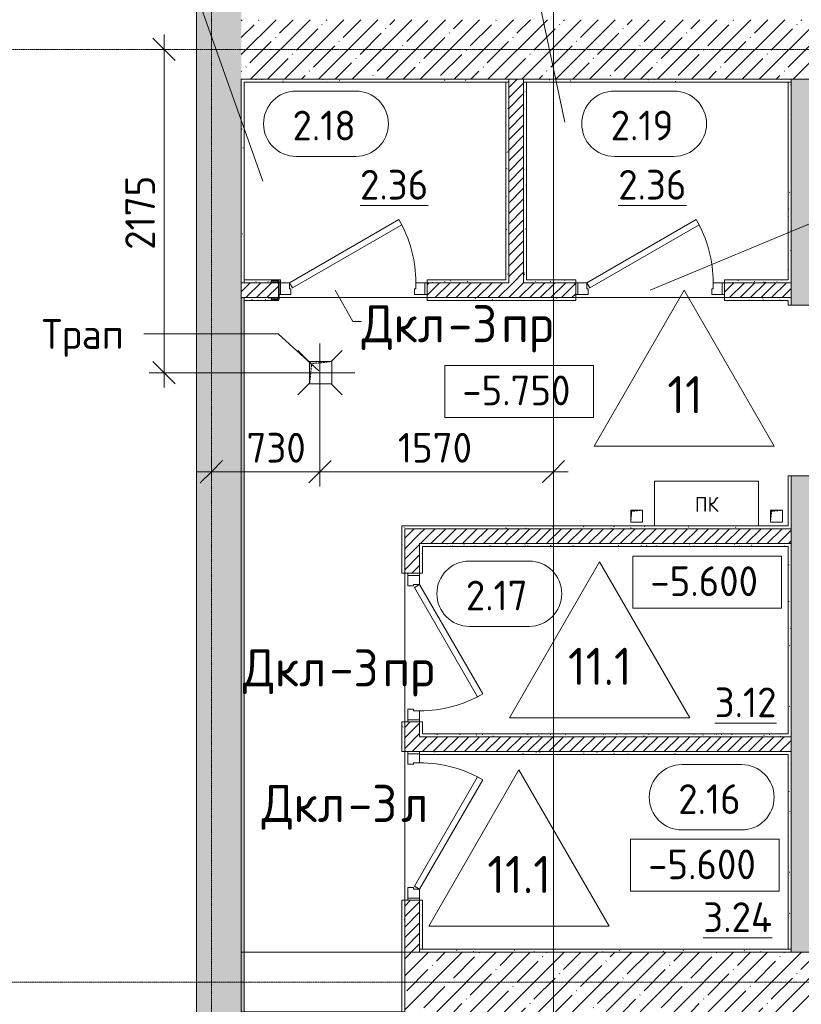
# Model space of a CAD drawing. Header units: millimetres. Extents: x -4558 to 63605, y -10605 to 130388.
# Tile 25 of 66: x 4610 to 9868, y 57875 to 64500. Entities that reach past the tile are written whole.
import ezdxf

# ---------------------------------------------------------------- set-up
doc = ezdxf.new("R2010")
doc.units = ezdxf.units.MM
doc.linetypes.add('3_ Штрих_ 1 х 1 мм', pattern=[2, 1, -1])
doc.linetypes.add('4_ Штрихпунктир_ 10 х 2 мм', pattern=[14, 10, -2, 0, -2])
for name, color, linetype, lineweight in [('A-ANNO-DIMS', 7, 'Continuous', 5), ('A-ANNO-DIMS-100', 7, 'Continuous', 5), ('A-ANNO-NOTE', 7, 'Continuous', 5), ('A-AREA-IDEN', 7, 'Continuous', 5), ('A-DETL-GENF', 7, 'Continuous', 13), ('A-DOOR', 7, 'Continuous', 13), ('A-DOOR-FRAM', 7, 'Continuous', 13), ('A-DOOR-IDEN', 7, 'Continuous', 5), ('A-DOOR-OPNG', 7, 'Continuous', 13), ('A-FLOR', 7, 'Continuous', 13), ('A-FLOR-IDEN', 7, 'Continuous', 5), ('A-WALL', 7, 'Continuous', 13), ('A-WALL-PATT', 7, 'Continuous', 13), ('G-ANNO-DIMS', 7, 'Continuous', 5), ('G-ANNO-TEXT', 7, 'Continuous', 5), ('I-WALL', 7, 'Continuous', 13), ('M-EQPM', 7, 'Continuous', 13), ('P-SANR-FIXT', 7, 'Continuous', 13), ('S-COLS', 7, 'Continuous', 25), ('S-GRID', 7, 'Continuous', 5)]:
    doc.layers.add(name, color=color, linetype=linetype, lineweight=lineweight)
doc.styles.add('GOST Common', font='GOST_Common.ttf', dxfattribs={"height": 100})
doc.styles.add('GOST Common_2', font='GOST_Common.ttf', dxfattribs={"height": 200})
doc.styles.add('GOST Common_3', font='GOST_Common.ttf', dxfattribs={"height": 250})
doc.dimstyles.new('2_мм', dxfattribs={"dimscale": 304.8, "dimtxt": 201.142999, "dimasz": 0.492126, "dimexe": 0.328084, "dimexo": 0.492126, "dimgap": 0, "dimtad": 1, "dimdec": 0, "dimdsep": 46, "dimtxsty": 'GOST Common_2', "dimblk1": 'OBLIQUE', "dimblk2": 'OBLIQUE', "dimsah": 1, "dimcen": 0.09, "dimdle": 0.328084, "dimadec": 5, "dimazin": 2, "dimtfac": 1, "dimtdec": 4, "dimtix": 1, "dimtmove": 0, "dimatfit": 3, "dimfxl": 1, "dimtvp": 1, "dimtolj": 1, "dimtzin": 0, "dimarcsym": 2})
doc.dimstyles.new('2_мм_1', dxfattribs={"dimscale": 304.8, "dimtxt": 201.142999, "dimasz": 0.492126, "dimexe": 0.328084, "dimexo": 0.492126, "dimgap": 0, "dimtad": 1, "dimdec": 0, "dimdsep": 46, "dimtxsty": 'GOST Common_2', "dimblk1": 'OBLIQUE', "dimblk2": 'OBLIQUE', "dimsah": 1, "dimcen": 0.09, "dimdle": 0.328084, "dimadec": 5, "dimazin": 2, "dimtfac": 1, "dimtdec": 4, "dimtix": 1, "dimtmove": 1, "dimatfit": 3, "dimfxl": 1, "dimtvp": 1, "dimtolj": 1, "dimtzin": 0, "dimarcsym": 2})
pattern_1 = [(0, (0, 0), (203.2, 50.8), [3.353, -149.047, 3.353, -149.047, -812.8]), (0, (0, 0), (203.2, 50.8), [-304.8, 3.353, -301.447, 3.353, -149.047, -355.6]), (0, (0, 0), (203.2, 50.8), [-762, 3.353, -98.247, 3.353, -250.647]), (120, (76.2, 25.4), (-145.59409, 150.576362), [3.353, -149.047, 3.353, -149.047, -812.8]), (120, (76.2, 25.4), (-145.59409, 150.576362), [-304.8, 3.353, -301.447, 3.353, -149.047, -355.6]), (120, (76.2, 25.4), (-145.59409, 150.576362), [-762, 3.353, -98.247, 3.353, -250.647]), (240, (101.6, 127), (-57.60591, -201.376362), [3.353, -149.047, 3.353, -149.047, -812.8]), (240, (101.6, 127), (-57.60591, -201.376362), [-304.8, 3.353, -301.447, 3.353, -149.047, -355.6]), (240, (101.6, 127), (-57.60591, -201.376362), [-762, 3.353, -98.247, 3.353, -250.647])]
pattern_2 = [(45, (0, 0), (-114.04925, 114.04925), []), (45, (114.05, 0), (-114.04925, 114.04925), [201.612, -40.322, 3.353, -36.97])]
pattern_3 = [(45, (0, 0), (-35.35534, 35.35534), [])]

# ---------------------------------------------------------------- blocks, each defined once
blk = doc.blocks.new('Наметкина 10_РД_АР_П_Отделка_R21_rvt-1--01_Подвал_МП_часть А')
at = {"layer": 'A-WALL-PATT', "lineweight": 5}
h = blk.add_hatch(dxfattribs=at)
h.set_pattern_fill('FP_6', color=256, style=0, pattern_type=2)
h.set_pattern_definition(pattern_1)
h.paths.add_polyline_path([(6120, 62730), (6120, 64100), (6100, 64100), (6100, 62730)])
h = blk.add_hatch(dxfattribs=at)
h.set_pattern_fill('FP_6', color=256, style=0, pattern_type=2)
h.set_pattern_definition(pattern_1)
h.paths.add_polyline_path([(6120, 64080), (7900, 64080), (7900, 64100), (6120, 64100)])
h = blk.add_hatch(dxfattribs=at)
h.set_pattern_fill('FP_6', color=256, style=0, pattern_type=2)
h.set_pattern_definition(pattern_1)
h.paths.add_polyline_path([(7900, 62730), (7900, 64080), (7880, 64080), (7880, 62730)])
h = blk.add_hatch(dxfattribs=at)
h.set_pattern_fill('FP_6', color=256, style=0, pattern_type=2)
h.set_pattern_definition(pattern_1)
h.paths.add_polyline_path([(9800, 64080), (9800, 64100), (8000, 64100), (8000, 64080), (8755, 64080)])
h = blk.add_hatch(dxfattribs=at)
h.set_pattern_fill('FP_6', color=256, style=0, pattern_type=2)
h.set_pattern_definition(pattern_1)
h.paths.add_polyline_path([(8020, 62730), (8020, 64080), (8000, 64080), (8000, 62730)])
h = blk.add_hatch(dxfattribs=at)
h.set_pattern_fill('FP_6', color=256, style=0, pattern_type=2)
h.set_pattern_definition(pattern_1)
h.paths.add_polyline_path([(9800, 62750), (9800, 64080), (9780, 64080), (9780, 62750)])
h = blk.add_hatch(dxfattribs=at)
h.set_pattern_fill('FP_6', color=256, style=0, pattern_type=2)
h.set_pattern_definition(pattern_1)
h.paths.add_polyline_path([(8350, 62730), (8350, 62750), (8020, 62750), (8020, 62730)])
h.paths.add_polyline_path([(9350, 62730), (9800, 62730), (9800, 62750), (9350, 62750)])
h.paths.add_polyline_path([(6354.7, 62730), (6365, 62730), (6365, 62750), (6120, 62750), (6120, 62730), (6347.7, 62730), (6342.4, 62732.2), (6307.2, 62732.2), (6303.4, 62735), (6302.7, 62736.7), (6302.7, 62740), (6354.7, 62740), (6354.7, 62730)])
h.paths.add_polyline_path([(7350, 62730), (7880, 62730), (7880, 62750), (7350, 62750)])
h = blk.add_hatch(dxfattribs=at)
h.set_pattern_fill('FP_6', color=256, style=0, pattern_type=2)
h.set_pattern_definition(pattern_1)
h.paths.add_polyline_path([(6120, 43800), (6120, 62630), (6100, 62630), (6100, 43800)])
h = blk.add_hatch(dxfattribs=at)
h.set_pattern_fill('FP_6', color=256, style=0, pattern_type=2)
h.set_pattern_definition(pattern_1)
h.paths.add_polyline_path([(9800, 62610), (9800, 62630), (9350, 62630), (9350, 62610), (9780, 62610)])
h.paths.add_polyline_path([(8350, 62610), (8350, 62630), (7350, 62630), (7350, 62610)])
h.paths.add_polyline_path([(6349.9, 62610), (6350, 62610), (6349.9, 62620), (6302.7, 62620), (6302.7, 62623.3), (6304, 62626.5), (6307.2, 62627.8), (6342.4, 62627.8), (6347.7, 62630), (6120, 62630), (6120, 62610), (6302.7, 62610)])
h = blk.add_hatch(dxfattribs=at)
h.set_pattern_fill('FP_6', color=256, style=0, pattern_type=2)
h.set_pattern_definition(pattern_1)
h.paths.add_polyline_path([(7200, 58225), (7200, 58575), (7180, 58575), (7180, 58225)])
h.paths.add_polyline_path([(7180, 59575), (7200, 59575), (7200, 59775), (7180, 59775), (7180, 59623.9)])
h.paths.add_polyline_path([(7200, 60775), (7200, 61095), (7180, 61095), (7180, 60775)])
h = blk.add_hatch(dxfattribs=at)
h.set_pattern_fill('FP_6', color=256, style=0, pattern_type=2)
h.set_pattern_definition(pattern_1)
h.paths.add_polyline_path([(9780, 61075), (9780, 61095), (7200, 61095), (7200, 61075), (8755, 61075)])
h = blk.add_hatch(dxfattribs=at)
h.set_pattern_fill('FP_6', color=256, style=0, pattern_type=2)
h.set_pattern_definition(pattern_1)
h.paths.add_polyline_path([(9780, 60955), (9800, 60955), (9800, 60975), (7300, 60975), (7300, 60955), (8755, 60955)])
h = blk.add_hatch(dxfattribs=at)
h.set_pattern_fill('FP_6', color=256, style=0, pattern_type=2)
h.set_pattern_definition(pattern_1)
h.paths.add_polyline_path([(7320, 60775), (7320, 60955), (7300, 60955), (7300, 60775)])
h = blk.add_hatch(dxfattribs=at)
h.set_pattern_fill('FP_6', color=256, style=0, pattern_type=2)
h.set_pattern_definition(pattern_1)
h.paths.add_polyline_path([(9800, 58245), (9800, 59555), (9780, 59555), (9780, 58245)])
h.paths.add_polyline_path([(9780, 59675), (9800, 59675), (9800, 60955), (9780, 60955), (9780, 59695)])
h = blk.add_hatch(dxfattribs=at)
h.set_pattern_fill('FP_6', color=256, style=0, pattern_type=2)
h.set_pattern_definition(pattern_1)
h.paths.add_polyline_path([(7320, 58245), (7320, 58575), (7300, 58575), (7300, 58245)])
h.paths.add_polyline_path([(7300, 59695), (7320, 59695), (7320, 59775), (7300, 59775)])
h = blk.add_hatch(dxfattribs=at)
h.set_pattern_fill('FP_6', color=256, style=0, pattern_type=2)
h.set_pattern_definition(pattern_1)
h.paths.add_polyline_path([(9780, 59675), (9780, 59695), (7300, 59695), (7300, 59675), (8755, 59675)])
h = blk.add_hatch(dxfattribs=at)
h.set_pattern_fill('FP_6', color=256, style=0, pattern_type=2)
h.set_pattern_definition(pattern_1)
h.paths.add_polyline_path([(9780, 59555), (9800, 59555), (9800, 59575), (7300, 59575), (7300, 59555), (8755, 59555)])
h = blk.add_hatch(dxfattribs=at)
h.set_pattern_fill('FP_6', color=256, style=0, pattern_type=2)
h.set_pattern_definition(pattern_1)
h.paths.add_polyline_path([(9800, 58225), (9800, 58245), (7300, 58245), (7300, 58225), (8755, 58225)])
at = {"layer": 'A-WALL'}
for p, q in [((6100, 64100), (6100, 62730)), ((6120, 64100), (6100, 64100)), ((7900, 64100), (6120, 64100)), ((6120, 62730), (6120, 64080)), ((6120, 64080), (7900, 64080)), ((7900, 64080), (7880, 64080)), ((7880, 64080), (7880, 62750)), ((7900, 64080), (7900, 64100)), ((7900, 62730), (7900, 64080)), ((9800, 64100), (8000, 64100)), ((8000, 64100), (8000, 64080)), ((8000, 64080), (9800, 64080)), ((8000, 64080), (8000, 62730)), ((8020, 64080), (8000, 64080)), ((8020, 62750), (8020, 64080)), ((9800, 64080), (9780, 64080)), ((9780, 64080), (9780, 62750)), ((9800, 64080), (9800, 64100)), ((9800, 62750), (9800, 64080)), ((6365, 62750), (6120, 62750)), ((6120, 62750), (6120, 62730)), ((6365, 62730), (6365, 62750)), ((7880, 62750), (7350, 62750)), ((7350, 62750), (7350, 62730)), ((8350, 62750), (8020, 62750)), ((8350, 62730), (8350, 62750)), ((9780, 62750), (9350, 62750)), ((9350, 62750), (9350, 62730)), ((9800, 62730), (9800, 62750)), ((6100, 62730), (6120, 62730)), ((6120, 62730), (6347.7, 62730)), ((6354.7, 62730), (6365, 62730)), ((7350, 62730), (7880, 62730)), ((7880, 62730), (7900, 62730)), ((8000, 62730), (8020, 62730)), ((8020, 62730), (8350, 62730)), ((9350, 62730), (9800, 62730)), ((6100, 62630), (6100, 43800)), ((6120, 62630), (6100, 62630)), ((6347.7, 62630), (6120, 62630)), ((6120, 62630), (6120, 62610)), ((6120, 43800), (6120, 62630)), ((6120, 62610), (6350, 62610)), ((6350, 62610), (6350, 62620)), ((8350, 62630), (7350, 62630)), ((7350, 62630), (7350, 62610)), ((7350, 62610), (8350, 62610)), ((8350, 62610), (8350, 62630)), ((9800, 62630), (9350, 62630)), ((9350, 62630), (9350, 62610)), ((9350, 62610), (9780, 62610)), ((9780, 62610), (9780, 62580)), ((9800, 62610), (9800, 62630)), ((9800, 62580), (9800, 62610)), ((9780, 62580), (9800, 62580)), ((9800, 61430), (9780, 61430)), ((9780, 61430), (9780, 61095)), ((9800, 61075), (9800, 61430)), ((7200, 61095), (7180, 61095)), ((7180, 61095), (7180, 60775)), ((9780, 61095), (7200, 61095)), ((7200, 60775), (7200, 61075)), ((7200, 61075), (9780, 61075)), ((9780, 61075), (9800, 61075)), ((9800, 60975), (7300, 60975)), ((7300, 60975), (7300, 60955)), ((7300, 60955), (7300, 60775)), ((7320, 60955), (9780, 60955)), ((7320, 60775), (7320, 60955)), ((9780, 60955), (9780, 59695)), ((9800, 60955), (9800, 60975)), ((9800, 59675), (9800, 60955)), ((7180, 60775), (7200, 60775)), ((7300, 60775), (7320, 60775)), ((7200, 59775), (7180, 59775)), ((7180, 59775), (7180, 59575)), ((7200, 59575), (7200, 59775)), ((7320, 59775), (7300, 59775)), ((7300, 59775), (7300, 59695)), ((7320, 59695), (7320, 59775)), ((7300, 59695), (7300, 59675)), ((9780, 59695), (7320, 59695)), ((7300, 59675), (9780, 59675)), ((9780, 59675), (9800, 59675)), ((7180, 59575), (7200, 59575)), ((9800, 59575), (7300, 59575)), ((7300, 59575), (7300, 59560)), ((9800, 59555), (9800, 59575)), ((7300, 59555), (9780, 59555)), ((9780, 59555), (9780, 58245)), ((9800, 58245), (9800, 59555)), ((7200, 58575), (7180, 58575)), ((7180, 58575), (7180, 58225)), ((7200, 58225), (7200, 58575)), ((7320, 58575), (7300, 58575)), ((7300, 58575), (7300, 58245)), ((7320, 58245), (7320, 58575)), ((9800, 58245), (7300, 58245)), ((7300, 58245), (7300, 58225)), ((7300, 58245), (7320, 58245)), ((9780, 58245), (9800, 58245)), ((9800, 58225), (9800, 58245)), ((7180, 58225), (7200, 58225)), ((7200, 58225), (7180, 58225)), ((7180, 58225), (7180, 57825)), ((7200, 57825), (7200, 58225)), ((7300, 58225), (9800, 58225))]:
    blk.add_line(p, q, dxfattribs=at)
blk = doc.blocks.new('КР-Проем - Настраиваемый-2814153--01_Подвал_МП_часть А')
at = {"layer": 'A-DOOR-OPNG'}
for p, q in [((-550, 200), (550, 200)), ((-550, -200), (550, -200))]:
    blk.add_line(p, q, dxfattribs=at)
blk = doc.blocks.new('АР_Дверь однопольная - 1000х2100h_850__Кладовая-5293077--01_Подвал_МП_часть А')
at = {"layer": 'A-DOOR'}
for p, q in [((311.1, 475), (-425, 50)), ((331.1, 440.4), (311.1, 475)), ((-405, 15.4), (331.1, 440.4)), ((-425, 50), (-405, 15.4))]:
    blk.add_line(p, q, dxfattribs=at)
at = {"layer": 'A-DOOR', "lineweight": 5}
blk.add_arc((-425, 50), 850, 360, 30, dxfattribs=at)
at = {"layer": 'A-DOOR-FRAM'}
for p, q in [((-485, 50), (-500, 50)), ((-425, 50), (-485, 50)), ((-485, 50), (-485, -30)), ((-425, 10), (-425, 50)), ((-415, 10), (-425, 10)), ((-415, -30), (-415, 10)), ((425, 10), (415, 10)), ((415, 10), (415, -30)), ((485, 50), (425, 50)), ((425, 50), (425, 10)), ((485, -30), (485, 50)), ((485, 50), (500, 50)), ((-485, -30), (-500, -30)), ((-485, -30), (-415, -30)), ((415, -30), (485, -30)), ((485, -30), (500, -30))]:
    blk.add_line(p, q, dxfattribs=at)
blk = doc.blocks.new('АР_Дверь однопольная - 1000х2100h_850__Кладовая-6005850--01_Подвал_МП_часть А')
at = {"layer": 'A-DOOR'}
for p, q in [((-311.1, 475), (-331.1, 440.4)), ((425, 50), (-311.1, 475)), ((-331.1, 440.4), (405, 15.4)), ((405, 15.4), (425, 50))]:
    blk.add_line(p, q, dxfattribs=at)
at = {"layer": 'A-DOOR', "lineweight": 5}
blk.add_arc((425, 50), 850, 150, 180, dxfattribs=at)
at = {"layer": 'A-DOOR-FRAM'}
for p, q in [((-485, 50), (-500, 50)), ((-425, 50), (-485, 50)), ((-485, 50), (-485, -30)), ((-425, 10), (-425, 50)), ((-415, 10), (-425, 10)), ((-415, -30), (-415, 10)), ((425, 10), (415, 10)), ((415, 10), (415, -30)), ((485, 50), (425, 50)), ((425, 50), (425, 10)), ((485, -30), (485, 50)), ((485, 50), (500, 50)), ((-485, -30), (-500, -30)), ((-485, -30), (-415, -30)), ((415, -30), (485, -30)), ((485, -30), (500, -30))]:
    blk.add_line(p, q, dxfattribs=at)
blk = doc.blocks.new('АР_Канал вертикальный прямоугольный - ПК-3224475--01_Подвал_МП_часть А')
at = {"layer": 'A-DETL-GENF', "linetype": '3_ Штрих_ 1 х 1 мм'}
for p, q in [((350, 150), (-350, 150)), ((-350, 150), (-350, -150)), ((350, -150), (350, 150))]:
    blk.add_line(p, q, dxfattribs=at)
at = {"layer": 'M-EQPM'}
for p, q in [((-350, -150), (-350, 150)), ((-350, 150), (350, 150)), ((350, 150), (350, -150))]:
    blk.add_line(p, q, dxfattribs=at)
blk = doc.blocks.new('АР_Дверь однопольная - 1000х2100h_850__Кладовая-6010511--01_Подвал_МП_часть А')
at = {"layer": 'A-DOOR'}
for p, q in [((311.1, 475), (-425, 50)), ((331.1, 440.4), (311.1, 475)), ((-405, 15.4), (331.1, 440.4)), ((-425, 50), (-405, 15.4))]:
    blk.add_line(p, q, dxfattribs=at)
at = {"layer": 'A-DOOR', "lineweight": 5}
blk.add_arc((-425, 50), 850, 360, 30, dxfattribs=at)
at = {"layer": 'A-DOOR-FRAM'}
for p, q in [((-485, 50), (-500, 50)), ((-425, 50), (-485, 50)), ((-485, 50), (-485, -30)), ((-425, 10), (-425, 50)), ((-415, 10), (-425, 10)), ((-415, -30), (-415, 10)), ((425, 10), (415, 10)), ((415, 10), (415, -30)), ((485, 50), (425, 50)), ((425, 50), (425, 10)), ((485, -30), (485, 50)), ((485, 50), (500, 50)), ((-485, -30), (-500, -30)), ((-485, -30), (-415, -30)), ((415, -30), (485, -30)), ((485, -30), (500, -30))]:
    blk.add_line(p, q, dxfattribs=at)
blk = doc.blocks.new('АР_Дверь однопольная - 1000х2100h_850__Кладовая-4751203--01_Подвал_МП_часть А')
at = {"layer": 'A-DOOR'}
for p, q in [((311.1, 475), (-425, 50)), ((331.1, 440.4), (311.1, 475)), ((-405, 15.4), (331.1, 440.4)), ((-425, 50), (-405, 15.4))]:
    blk.add_line(p, q, dxfattribs=at)
at = {"layer": 'A-DOOR', "lineweight": 5}
blk.add_arc((-425, 50), 850, 360, 30, dxfattribs=at)
at = {"layer": 'A-DOOR-FRAM'}
for p, q in [((-485, 50), (-500, 50)), ((-425, 50), (-485, 50)), ((-485, 50), (-485, -30)), ((-425, 10), (-425, 50)), ((-415, 10), (-425, 10)), ((-415, -30), (-415, 10)), ((425, 10), (415, 10)), ((415, 10), (415, -30)), ((485, 50), (425, 50)), ((425, 50), (425, 10)), ((485, -30), (485, 50)), ((485, 50), (500, 50)), ((-485, -30), (-500, -30)), ((-485, -30), (-415, -30)), ((415, -30), (485, -30)), ((485, -30), (500, -30))]:
    blk.add_line(p, q, dxfattribs=at)
blk = doc.blocks.new('АР_Канал вертикальный прямоугольный - ВК-V17--01_Подвал_МП_часть А')
at = {"layer": 'A-DETL-GENF'}
blk.add_hatch(color=256, dxfattribs=at).paths.add_polyline_path([(-75, -75), (-60, 60), (75, 75), (-75, 75)])
at = {"layer": 'A-DETL-GENF', "linetype": '3_ Штрих_ 1 х 1 мм'}
for p, q in [((75, 75), (-75, 75)), ((-75, 75), (-75, -75)), ((75, 75), (-75, 75)), ((-75, 75), (-75, -75)), ((-60, 60), (75, 75)), ((-60, 60), (75, 75)), ((75, -75), (75, 75)), ((-75, -75), (-60, 60)), ((-75, -75), (-60, 60)), ((-75, -75), (75, -75))]:
    blk.add_line(p, q, dxfattribs=at)
at = {"layer": 'M-EQPM'}
for p, q in [((-75, -75), (-75, 75)), ((-75, 75), (75, 75)), ((75, 75), (75, -75)), ((75, -75), (-75, -75))]:
    blk.add_line(p, q, dxfattribs=at)
blk = doc.blocks.new('АР_Канал вертикальный прямоугольный - АПТ-5386077--01_Подвал_МП_часть А')
at = {"layer": 'A-DETL-GENF'}
blk.add_hatch(color=256, dxfattribs=at).paths.add_polyline_path([(-40, -40), (-32, 32), (40, 40), (-40, 40)])
at = {"layer": 'A-DETL-GENF', "linetype": '3_ Штрих_ 1 х 1 мм'}
for p, q in [((40, 40), (-40, 40)), ((-40, 40), (-40, -40)), ((40, 40), (-40, 40)), ((-40, 40), (-40, -40)), ((-40, -40), (-32, 32)), ((-40, -40), (-32, 32)), ((-32, 32), (40, 40)), ((-32, 32), (40, 40)), ((40, -40), (40, 40)), ((-40, -40), (40, -40))]:
    blk.add_line(p, q, dxfattribs=at)
at = {"layer": 'M-EQPM'}
for p, q in [((-40, -40), (-40, 40)), ((-40, 40), (40, 40)), ((40, 40), (40, -40)), ((40, -40), (-40, -40))]:
    blk.add_line(p, q, dxfattribs=at)
blk = doc.blocks.new('АР_Трап - 100-100-V23--01_Подвал_МП_часть А')
at = {"layer": 'P-SANR-FIXT'}
for p, q in [((-70, 70), (-150, 150)), ((75, 75), (150, 150)), ((0, 75), (0, 100)), ((-100, 0), (-70, 0)), ((80, 0), (100, 0)), ((-70, -70), (-150, -150)), ((0, -100), (0, -75)), ((75, -75), (150, -150))]:
    blk.add_line(p, q, dxfattribs=at)
blk = doc.blocks.new('АР_Фахверк_ _Швеллер полки параллельные_ - 12П-6685642--01_Подвал_МП_часть А')
at = {"layer": 'S-COLS'}
blk.add_hatch(color=256, dxfattribs=at).paths.add_polyline_path([(35.4, 60), (-16.6, 60), (-16.6, -60), (35.4, -60), (35.4, -56.7), (34.1, -53.5), (30.9, -52.2), (-4.3, -52.2), (-9.6, -50), (-11.8, -44.7), (-11.8, 44.7), (-9.6, 50), (-4.3, 52.2), (30.9, 52.2), (34.1, 53.5), (35.4, 56.7)])
for p, q in [((35.4, 60), (-16.6, 60)), ((-16.6, 60), (-16.6, -60)), ((-11.8, -44.7), (-11.8, 44.7)), ((-4.3, 52.2), (30.9, 52.2)), ((35.4, 56.7), (35.4, 60)), ((-16.6, -60), (35.4, -60)), ((30.9, -52.2), (-4.3, -52.2)), ((35.4, -60), (35.4, -56.7))]:
    blk.add_line(p, q, dxfattribs=at)
for centre, radius, start, end in [((-4.3, 44.7), 7.5, 90, 180), ((30.9, 56.7), 4.5, 270, 360), ((-4.3, -44.7), 7.5, 180, 270), ((30.9, -56.7), 4.5, 360, 90)]:
    blk.add_arc(centre, radius, start, end, dxfattribs=at)
blk = doc.blocks.new('Высотные отметки - Frame_2-749557--01_Подвал_МП_часть А')
at = {"layer": 'G-ANNO-DIMS'}
for p, q in [((-5, 3.5), (-5, 0)), ((5, 3.5), (-5, 3.5)), ((5, 0), (5, 3.5)), ((-5, 0), (5, 0))]:
    blk.add_line(p, q, dxfattribs=at)
blk = doc.blocks.new('Марка помещения _Номер_ - 2 мм-68851--01_Подвал_МП_часть А')
at = {"layer": 'A-AREA-IDEN'}
for p, q in [((-2.027, 2.21), (1.973, 2.21)), ((-2.027, -2.19), (1.973, -2.19))]:
    blk.add_line(p, q, dxfattribs=at)
for centre, start, end in [((-2.027, 0.01), 90, 270), ((1.973, 0.01), 270, 90)]:
    blk.add_arc(centre, 2.2, start, end, dxfattribs=at)
blk = doc.blocks.new('DIMBLOCK212--01_Подвал_МП_часть А')
at = {"layer": 'A-ANNO-DIMS-100', "transparency": 16777216}
for p, q in [((5581.6, 62025), (5581.6, 64400)), ((5625.6, 64300), (5481.6, 64300)), ((5581.6, 64300), (5625.6, 64300)), ((6864.2, 62125), (5481.6, 62125)), ((5581.6, 62125), (6864.2, 62125))]:
    blk.add_line(p, q, dxfattribs=at)
at = {"layer": 'A-ANNO-DIMS-100', "lineweight": 25, "transparency": 16777216}
for p, q in [((5581.6, 64300), (5506.6, 64375)), ((5581.6, 64300), (5656.6, 64225)), ((5581.6, 62125), (5506.6, 62200)), ((5581.6, 62125), (5656.6, 62050))]:
    blk.add_line(p, q, dxfattribs=at)
at = {"layer": 'A-ANNO-DIMS-100', "color": 0, "transparency": 16777216, "insert": (5320.3, 62951.7), "char_height": 200, "width": 625.93, "attachment_point": 1, "rotation": 90, "line_spacing_factor": 1.022761, "style": 'GOST Common_2'}
blk.add_mtext('2175', dxfattribs=at)
blk = doc.blocks.new('_Oblique')
at = {"color": 0, "linetype": 'ByBlock', "lineweight": -2}
blk.add_line((-0.5, -0.5), (0.5, 0.5), dxfattribs=at)
blk = doc.blocks.new('DIMBLOCK213--01_Подвал_МП_часть А')
at = {"layer": 'A-ANNO-DIMS-100', "transparency": 16777216}
for p, q in [((6630, 62320.2), (6630, 61358.4)), ((6630, 61458.4), (6630, 62320.2)), ((5900, 61414.5), (5900, 61558.4)), ((5800, 61458.4), (6630, 61458.4)), ((5900, 61458.4), (5900, 61414.5)), ((6036.1, 61458.4), (6265, 61458.4)), ((6555.5, 61458.4), (6036.1, 61458.4))]:
    blk.add_line(p, q, dxfattribs=at)
at = {"layer": 'A-ANNO-DIMS-100', "lineweight": 25, "transparency": 16777216}
for p, q in [((5900, 61458.4), (5975, 61533.4)), ((6630, 61458.4), (6705, 61533.4)), ((5900, 61458.4), (5825, 61383.4)), ((6630, 61458.4), (6555, 61383.4))]:
    blk.add_line(p, q, dxfattribs=at)
at = {"layer": 'A-ANNO-DIMS-100', "color": 0, "transparency": 16777216, "insert": (6136.1, 61719.8), "char_height": 200, "width": 503.198, "attachment_point": 1, "line_spacing_factor": 1.022761, "style": 'GOST Common_2'}
blk.add_mtext('730', dxfattribs=at)
blk = doc.blocks.new('DIMBLOCK214--01_Подвал_МП_часть А')
at = {"layer": 'A-ANNO-DIMS-100', "transparency": 16777216}
for p, q in [((6630, 62320.2), (6630, 61358.4)), ((6630, 61458.4), (6630, 62320.2)), ((8200, 61414.5), (8200, 61558.4)), ((6630, 61458.4), (8300, 61458.4)), ((8200, 61458.4), (8200, 61414.5))]:
    blk.add_line(p, q, dxfattribs=at)
at = {"layer": 'A-ANNO-DIMS-100', "lineweight": 25, "transparency": 16777216}
for p, q in [((6630, 61458.4), (6705, 61533.4)), ((8200, 61458.4), (8275, 61533.4)), ((6630, 61458.4), (6555, 61383.4)), ((8200, 61458.4), (8125, 61383.4))]:
    blk.add_line(p, q, dxfattribs=at)
at = {"layer": 'A-ANNO-DIMS-100', "color": 0, "transparency": 16777216, "insert": (7154.2, 61719.8), "char_height": 200, "width": 625.93, "attachment_point": 1, "line_spacing_factor": 1.022761, "style": 'GOST Common_2'}
blk.add_mtext('1570', dxfattribs=at)
blk = doc.blocks.new('Марка полов - Марка полов-4106608--01_Подвал_МП_часть А')
at = {"layer": 'A-FLOR-IDEN'}
for p, q in [((0, 7), (-6.062, -3.5)), ((6.062, -3.5), (0, 7)), ((-6.062, -3.5), (6.062, -3.5))]:
    blk.add_line(p, q, dxfattribs=at)

msp = doc.modelspace()

# ---------------------------------------------------------------- hatches: boundary and pattern name
at = {"layer": 'A-WALL-PATT', "lineweight": 5}
h = msp.add_hatch(dxfattribs=at)
h.set_pattern_fill('FP_1', color=256, style=0, pattern_type=2)
h.set_pattern_definition(pattern_2)
h.paths.add_polyline_path([(6100, 41625), (6100, 80600), (5800, 80600), (5800, 41625)])
h = msp.add_hatch(dxfattribs=at)
h.set_pattern_fill('FP_1', color=256, style=0, pattern_type=2)
h.set_pattern_definition(pattern_2)
h.paths.add_polyline_path([(10500, 64100), (10500, 64500), (6100, 64500), (6100, 64100), (10441.784154, 64100)])
h = msp.add_hatch(dxfattribs=at)
h.set_pattern_fill('FP_4', color=256, style=0, pattern_type=2)
h.set_pattern_definition(pattern_3)
h.paths.add_polyline_path([(8000, 62730), (8000, 64100), (7900, 64100), (7900, 62730)])
h = msp.add_hatch(dxfattribs=at)
h.set_pattern_fill('FP_3', color=256, style=0, pattern_type=2)
h.set_pattern_definition([(135, (150.28, 188.64), (-282.8427, 3e-14), [5, -395]), (135, (174.9, 237.36), (-282.8427, 3e-14), [5, -395]), (135, (211.96, 236.53), (-282.8427, 3e-14), [5, -395]), (135, (114.96, 223.96), (-282.8427, 3e-14), [5, -395]), (135, (77.54, 223.96), (-282.8427, 3e-14), [5, -395]), (135, (57.44, 184.52), (-282.8427, 3e-14), [5, -395]), (135, (66.21, 142.9), (-282.8427, 3e-14), [5, -395]), (135, (107.33, 161), (-282.8427, 3e-14), [5, -395]), (135, (99.08, 130.94), (-282.8427, 3e-14), [5, -395]), (135, (22.6, 136.46), (-282.8427, 3e-14), [5, -395]), (135, (21.16, 168.08), (-282.8427, 3e-14), [5, -395]), (135, (46.13, 96.12), (-282.8427, 3e-14), [5, -395]), (135, (3.54, 74.6), (-282.8427, 3e-14), [5, -395]), (135, (40.3, 47.56), (-282.8427, 3e-14), [5, -395]), (135, (39.77, 18.47), (-282.8427, 3e-14), [5, -395]), (135, (76.94, 37.28), (-282.8427, 3e-14), [5, -395]), (135, (114.18, 62.4), (-282.8427, 3e-14), [5, -395]), (135, (139.87, 90.2), (-282.8427, 3e-14), [5, -395]), (135, (141.44, 15.82), (-282.8427, 3e-14), [5, -395]), (135, (188.69, 26.73), (-282.8427, 3e-14), [5, -395]), (135, (176.14, 51.36), (-282.8427, 3e-14), [5, -395]), (135, (177.03, 0), (-282.8427, 3e-14), [5, -395]), (135, (276.61, 8.22), (-282.8427, 3e-14), [5, -395]), (135, (271.19, 31.72), (-282.8427, 3e-14), [5, -395]), (135, (268.29, 119.65), (-282.8427, 3e-14), [5, -395]), (135, (237.92, 101.95), (-282.8427, 3e-14), [5, -395]), (135, (237.92, 158.27), (-282.8427, 3e-14), [5, -395]), (135, (260.4, 204.35), (-282.8427, 3e-14), [5, -395]), (135, (275.54, 235.4), (-282.8427, 3e-14), [5, -395]), (135, (117.62, 268.96), (-282.8427, 3e-14), [5, -395]), (135, (203.62, 273.83), (-282.8427, 3e-14), [5, -395]), (135, (47.24, 279.3), (-282.8427, 3e-14), [5, -395]), (135, (23.2, 266.16), (-282.8427, 3e-14), [5, -395]), (135, (42.78, 232.52), (-282.8427, 3e-14), [5, -395]), (135, (177.76, 90.57), (-282.8427, 3e-14), [5, -395]), (135, (181.12, 121.8), (-282.8427, 3e-14), [5, -395]), (135, (206.73, 172.06), (-282.8427, 3e-14), [5, -395]), (135, (143.14, 136.62), (-282.8427, 3e-14), [5, -395]), (135, (211.51, 131.86), (-282.8427, 3e-14), [5, -395]), (135, (81.47, 95.1), (-282.8427, 3e-14), [5, -395]), (135, (235.13, 60.46), (-282.8427, 3e-14), [5, -395]), (135, (242.24, 4.89), (-282.8427, 3e-14), [5, -395]), (45, (0, 106.07), (-282.8427, 0), []), (45, (106.07, 0), (-282.8427, 0), []), (45, (176.78, 0), (-282.8427, 0), []), (45, (0, 176.78), (-282.8427, 0), [])])
h.paths.add_polyline_path([(10000, 58225), (10000, 61430), (9800, 61430), (9800, 58225)])
h.paths.add_polyline_path([(10000, 62580), (10000, 64100), (9800, 64100), (9800, 62580)])
h = msp.add_hatch(dxfattribs=at)
h.set_pattern_fill('FP_4', color=256, style=0, pattern_type=2)
h.set_pattern_definition(pattern_3)
h.paths.add_polyline_path([(9800, 62630), (9800, 62730), (9350, 62730), (9350, 62630)])
h.paths.add_polyline_path([(8350, 62630), (8350, 62730), (7350, 62730), (7350, 62630)])
h.paths.add_polyline_path([(6342.425, 62630), (6348.052363, 62630.779055), (6349.925, 62635.3), (6349.925, 62724.7), (6347.729668, 62730), (6100, 62730), (6100, 62630)])
h = msp.add_hatch(dxfattribs=at)
h.set_pattern_fill('FP_4', color=256, style=0, pattern_type=2)
h.set_pattern_definition(pattern_3)
h.paths.add_polyline_path([(7300, 58225), (7300, 58575), (7200, 58575), (7200, 58225)])
h.paths.add_polyline_path([(7200, 59575), (7300, 59575), (7300, 59775), (7200, 59775), (7200, 59623.941076)])
h.paths.add_polyline_path([(7300, 60775), (7300, 61075), (7200, 61075), (7200, 60775)])
h = msp.add_hatch(dxfattribs=at)
h.set_pattern_fill('FP_4', color=256, style=0, pattern_type=2)
h.set_pattern_definition(pattern_3)
h.paths.add_polyline_path([(9800, 60975), (9800, 61075), (7300, 61075), (7300, 60975), (8755.045319, 60975)])
h = msp.add_hatch(dxfattribs=at)
h.set_pattern_fill('FP_4', color=256, style=0, pattern_type=2)
h.set_pattern_definition(pattern_3)
h.paths.add_polyline_path([(9800, 59575), (9800, 59675), (7300, 59675), (7300, 59575), (8755.045319, 59575)])
h = msp.add_hatch(dxfattribs=at)
h.set_pattern_fill('FP_1', color=256, style=0, pattern_type=2)
h.set_pattern_definition(pattern_2)
h.paths.add_polyline_path([(10500, 57825), (10500, 58225), (7200, 58225), (7200, 57825), (10441.784154, 57825)])

# ---------------------------------------------------------------- linework, layer by layer
at = {"layer": 'A-DOOR-IDEN'}
for p, q in [((8850, 62680), (10138.904053, 63216.013361)), ((6731.37714, 62680), (6850, 62468.322728)), ((6850, 62468.322728), (6910.155013, 62468.322728))]:
    msp.add_line(p, q, dxfattribs=at)
at = {"layer": 'A-FLOR'}
for p, q in [((6354.725, 62630), (7350, 62630)), ((8350, 62630), (9350, 62630)), ((7200, 60775), (7200, 59775)), ((7200, 59575), (7200, 58575))]:
    msp.add_line(p, q, dxfattribs=at)
at = {"layer": 'A-FLOR-IDEN'}
for p, q in [((8276.731336, 63810.090981), (7891.797598, 65628.703967)), ((6246.297051, 63412.46873), (5663.166627, 65053.298547))]:
    msp.add_line(p, q, dxfattribs=at)
at = {"layer": 'A-WALL'}
for p, q in [((5800, 80600), (5800, 41225)), ((6100, 41625), (6100, 64100)), ((6100, 64100), (10500, 64100)), ((10500, 58225), (7200, 58225)), ((7200, 58225), (7200, 57825))]:
    msp.add_line(p, q, dxfattribs=at)
at = {"layer": 'G-ANNO-DIMS'}
msp.add_line((9264.019669, 60540.556904), (9234.052311, 60540.556904), dxfattribs=at)
at = {"layer": 'G-ANNO-TEXT'}
for p, q in [((5453.102658, 62385.353274), (5445.873491, 62385.353274)), ((6349.574497, 62385.353274), (5453.102658, 62385.353274)), ((6621.844981, 62136.718641), (6349.574497, 62385.353274))]:
    msp.add_line(p, q, dxfattribs=at)
at = {"layer": 'I-WALL'}
for p, q in [((7900, 64100), (7900, 62730)), ((8000, 62730), (8000, 64100)), ((9800, 64100), (9800, 62580)), ((6347.728301, 62730), (6100, 62730)), ((7900, 62730), (7350, 62730)), ((7350, 62730), (7350, 62630)), ((8350, 62730), (8000, 62730)), ((8350, 62630), (8350, 62730)), ((9800, 62730), (9350, 62730)), ((9350, 62730), (9350, 62630)), ((6100, 62630), (6347.728301, 62630)), ((7350, 62630), (8350, 62630)), ((9350, 62630), (9800, 62630)), ((9800, 62580), (10000, 62580)), ((9800, 61430), (9800, 58225)), ((10000, 61430), (9800, 61430)), ((7200, 61075), (7200, 60775)), ((9800, 61075), (7200, 61075)), ((7300, 60775), (7300, 60975)), ((7300, 60975), (9800, 60975)), ((7200, 60775), (7300, 60775)), ((7200, 59775), (7200, 59575)), ((7300, 59775), (7200, 59775)), ((7300, 59675), (7300, 59775)), ((9800, 59675), (7300, 59675)), ((7200, 59575), (9800, 59575)), ((7200, 58575), (7200, 58225)), ((7300, 58575), (7200, 58575)), ((7300, 58225), (7300, 58575))]:
    msp.add_line(p, q, dxfattribs=at)
at = {"layer": 'S-GRID', "linetype": '4_ Штрихпунктир_ 10 х 2 мм'}
for p, q in [((8200, 32633.917515), (8200, 129588.42805)), ((8200, 37477.03953), (8200, 128148.762045)), ((5900, 32633.917515), (5900, 100620.828093)), ((35565.786682, 64300), (-1802.909204, 64300)), ((35386.410027, 58025), (-1802.909204, 58025))]:
    msp.add_line(p, q, dxfattribs=at)

# ---------------------------------------------------------------- block references
at = {"lineweight": 5}
msp.add_blockref('Наметкина 10_РД_АР_П_Отделка_R21_rvt-1--01_Подвал_МП_часть А', (0, 0), dxfattribs=at)
at = {"layer": 'A-AREA-IDEN', "xscale": 99.99999999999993, "yscale": 99.99999999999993, "zscale": 99.99999999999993}
for p in [(6673.008807, 63798.997277), (8813.008807, 63798.997277), (7838.907687, 60636.762258), (9267.627678, 59266.97378)]:
    msp.add_blockref('Марка помещения _Номер_ - 2 мм-68851--01_Подвал_МП_часть А', p, dxfattribs=at)
at = {"layer": 'A-DOOR'}
for name, p in [('АР_Дверь однопольная - 1000х2100h_850__Кладовая-6010511--01_Подвал_МП_часть А', (6850, 62680)), ('АР_Дверь однопольная - 1000х2100h_850__Кладовая-4751203--01_Подвал_МП_часть А', (8850, 62680)), ('КР-Проем - Настраиваемый-2814153--01_Подвал_МП_часть А', (6650, 58025))]:
    msp.add_blockref(name, p, dxfattribs=at)
at = {"layer": 'A-DOOR', "rotation": 269.9999999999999}
for name, p in [('АР_Дверь однопольная - 1000х2100h_850__Кладовая-5293077--01_Подвал_МП_часть А', (7250, 60275)), ('АР_Дверь однопольная - 1000х2100h_850__Кладовая-6005850--01_Подвал_МП_часть А', (7250, 59075))]:
    msp.add_blockref(name, p, dxfattribs=at)
at = {"layer": 'A-FLOR-IDEN', "xscale": 99.99999999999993, "yscale": 99.99999999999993, "zscale": 99.99999999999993}
for p in [(9079.692608, 61979.822728), (8511.191897, 60151.822422), (7968.417474, 58751.822422)]:
    msp.add_blockref('Марка полов - Марка полов-4106608--01_Подвал_МП_часть А', p, dxfattribs=at)
at = {"layer": 'G-ANNO-DIMS', "xscale": 99.99999999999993, "yscale": 99.99999999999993, "zscale": 99.99999999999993}
for p in [(7969.095165, 61824.17845), (9234.052311, 60540.556904), (9219.529574, 58635.258011)]:
    msp.add_blockref('Высотные отметки - Frame_2-749557--01_Подвал_МП_часть А', p, dxfattribs=at)
at = {"layer": 'M-EQPM'}
for name, p in [('АР_Канал вертикальный прямоугольный - ВК-V17--01_Подвал_МП_часть А', (6635, 62125)), ('АР_Канал вертикальный прямоугольный - ПК-3224475--01_Подвал_МП_часть А', (9230, 61245)), ('АР_Канал вертикальный прямоугольный - АПТ-5386077--01_Подвал_МП_часть А', (8760, 61160)), ('АР_Канал вертикальный прямоугольный - АПТ-5386077--01_Подвал_МП_часть А', (9700, 61160))]:
    msp.add_blockref(name, p, dxfattribs=at)
at = {"layer": 'P-SANR-FIXT'}
msp.add_blockref('АР_Трап - 100-100-V23--01_Подвал_МП_часть А', (6630, 62125), dxfattribs=at)
at = {"layer": 'S-COLS', "rotation": 180}
msp.add_blockref('АР_Фахверк_ _Швеллер полки параллельные_ - 12П-6685642--01_Подвал_МП_часть А', (6338.125, 62680), dxfattribs=at)

# ---------------------------------------------------------------- texts
at = {"layer": 'A-ANNO-NOTE', "insert": (9152.406744, 61288.609736), "char_height": 100, "width": 192.405, "attachment_point": 1, "style": 'GOST Common'}
msp.add_mtext('ПК', dxfattribs=at)
at = {"layer": 'A-AREA-IDEN', "char_height": 200, "attachment_point": 1, "style": 'GOST Common_2'}
for s, insert, width in [('2.18', (6444.994611, 63887.740459), 545.1475), ('2.19', (8584.994611, 63887.740459), 545.1475), ('\\L2.36', (6899.216503, 63489.447077), 593.24875), ('\\L2.36', (8636.077573, 63489.447077), 593.24875), ('2.17', (7610.893491, 60725.50544), 545.1475), ('\\L3.12', (9284.958928, 60006.478035), 537.130625), ('2.16', (9039.613481, 59355.716961), 545.1475), ('\\L3.24', (9207.860962, 58561.487521), 617.299375)]:
    msp.add_mtext(s, dxfattribs=dict(at, insert=insert, width=width))
at = {"layer": 'A-DOOR-IDEN', "char_height": 250, "attachment_point": 1, "style": 'GOST Common_3'}
for s, insert, width in [('Дкл', (6910.155013, 62579.249812), 705.485), ('-3', (7492.238347, 62579.249812), 432.91125), ('пр', (7849.425847, 62579.249812), 432.91125), ('Дкл', (6111.507688, 60263.727003), 705.485), ('-3', (6693.591022, 60263.727003), 432.91125), ('пр', (7050.778522, 60263.727003), 432.91125), ('Дкл', (6237.199691, 59351.249506), 705.485), ('-3', (6819.283024, 59351.249506), 432.91125), ('\\fGOST Common|b0|i0|c204|p34|;л', (7176.470524, 59351.249506), 216.455625)]:
    msp.add_mtext(s, dxfattribs=dict(at, insert=insert, width=width))
at = {"layer": 'A-FLOR-IDEN', "char_height": 250, "attachment_point": 1, "style": 'GOST Common_3'}
for s, insert, width in [('11', (8966.316325, 62101.884401), 304.64125), ('11.1', (8298.315613, 60273.884095), 545.1475), ('11.1', (7755.54119, 58873.884095), 545.1475)]:
    msp.add_mtext(s, dxfattribs=dict(at, insert=insert, width=width))
at = {"layer": 'G-ANNO-DIMS', "char_height": 200, "width": 917.17566319, "attachment_point": 1, "line_spacing_factor": 1.022761, "style": 'GOST Common_2'}
for s, insert in [('-5.750', (7586.938639, 62105.544111)), ('-5.600', (8851.895784, 60821.922565)), ('-5.600', (8837.373048, 58916.623672))]:
    msp.add_mtext(s, dxfattribs=dict(at, insert=insert))
at = {"layer": 'G-ANNO-TEXT', "insert": (4759.102658, 62485.353274), "char_height": 200, "width": 753.58625, "attachment_point": 1, "style": 'GOST Common_2'}
msp.add_mtext('Трап', dxfattribs=at)

# ---------------------------------------------------------------- dimensions: what is measured, and where the dimension line sits
at = {"layer": 'A-ANNO-DIMS'}
dim = msp.add_linear_dim(base=(5581.622644, 64300), p1=(7014.228402, 62125), p2=(5475.556627, 64300), angle=90, dimstyle='2_мм', override={"dimpost": '<>', "dimfxl": 2664.232691}, dxfattribs=at)
dim.commit()
dim.dimension.update_dxf_attribs({"geometry": 'DIMBLOCK212--01_Подвал_МП_часть А', "text_midpoint": (5481.622644, 63212.5)})
dim = msp.add_linear_dim(base=(6630, 61458.416334), p1=(5900, 61564.482352), p2=(6630, 62470.160763), dimstyle='2_мм_1', override={"dimpost": '<>', "dimfxl": 1163.251213}, dxfattribs=at)
dim.commit()
dim.dimension.update_dxf_attribs({"geometry": 'DIMBLOCK213--01_Подвал_МП_часть А', "text_midpoint": (6387.718118, 61586.448662), "dimtype": 160})
dim = msp.add_linear_dim(base=(8200, 61458.416334), p1=(6630, 62470.160763), p2=(8200, 61564.482352), dimstyle='2_мм', override={"dimpost": '<>', "dimfxl": 1812.49921}, dxfattribs=at)
dim.commit()
dim.dimension.update_dxf_attribs({"geometry": 'DIMBLOCK214--01_Подвал_МП_часть А', "text_midpoint": (7415, 61558.416334)})

doc.saveas('drawing.dxf')
